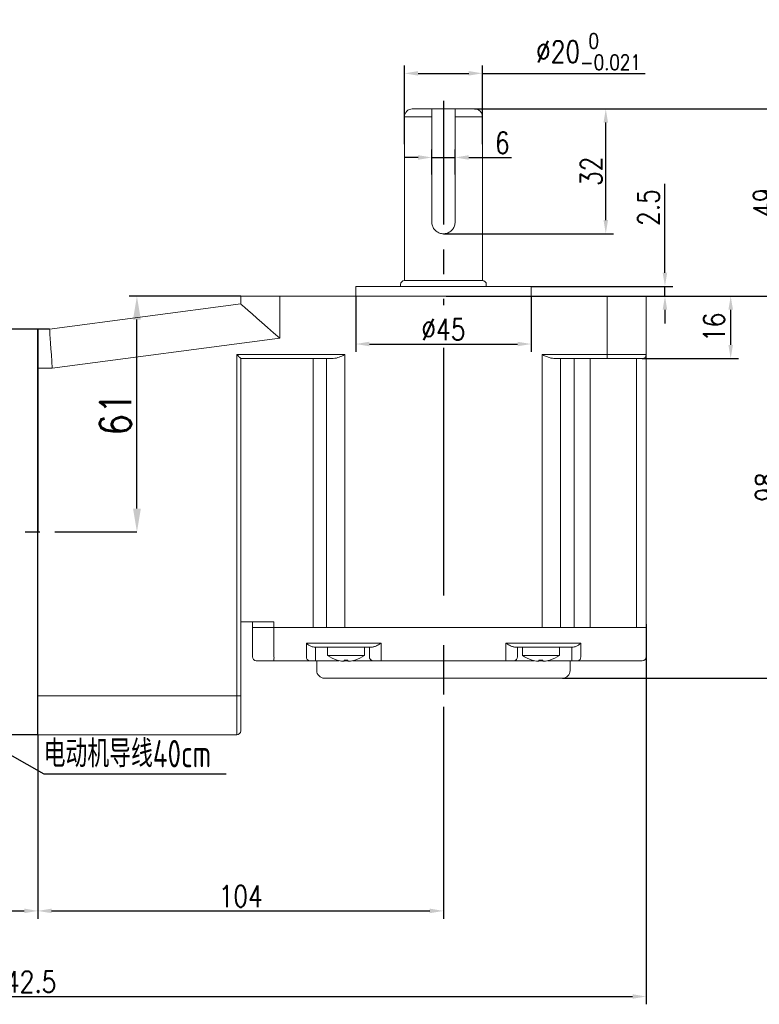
# Model space of a CAD drawing. Header units: inches. Extents: x 331 to 12887, y -474 to 4488.
# Tile 41 of 122: x 4943 to 5133, y 1245 to 1498. Entities that reach past the tile are written whole.
import ezdxf

# ---------------------------------------------------------------- set-up
doc = ezdxf.new("R2010")
doc.units = ezdxf.units.IN
doc.header["$LTSCALE"] = 10
doc.header["$MEASUREMENT"] = 0
doc.linetypes.add('CENTER', pattern=[10.16, 6.35, -1.27, 1.27, -1.27])
for name, color, linetype in [('1轮廓实线层', 7, 'Continuous'), ('3中心线层', 1, 'CENTER'), ('6文字层', 3, 'Continuous'), ('7标注层', 4, 'Continuous')]:
    doc.layers.add(name, color=color, linetype=linetype)
doc.styles.add('PC_TEXTSTYLE', font='isocp.shx', dxfattribs={"width": 0.8, "bigfont": 'HZFS.SHX'})
doc.styles.add('TH_GBDIM', font='romans.shx', dxfattribs={"width": 0.8, "bigfont": 'gbcbig.shx'})
doc.dimstyles.new('TH_GBDIM', dxfattribs={"dimtxt": 3.5, "dimasz": 2.5, "dimexe": 2, "dimexo": 0, "dimgap": 1, "dimtad": 1, "dimdec": 4, "dimdsep": 46, "dimtxsty": 'TH_GBDIM', "dimcen": 0.09, "dimclrd": 4, "dimclre": 4, "dimclrt": 3, "dimadec": 0, "dimazin": 0, "dimtfac": 1, "dimtdec": 4, "dimtmove": 0, "dimatfit": 3, "dimfxl": 1, "dimtzin": 0, "dimarcsym": 0})
doc.dimstyles.new('线性标注', dxfattribs={"dimtxt": 2.5, "dimasz": 3, "dimexe": 2, "dimexo": 0, "dimgap": 1, "dimtad": 1, "dimtih": 1, "dimtoh": 1, "dimdsep": 46, "dimtxsty": 'PC_TEXTSTYLE', "dimcen": 0.09, "dimclrt": 3, "dimadec": 0, "dimazin": 0, "dimtfac": 0.7, "dimtix": 1, "dimtmove": 0, "dimatfit": 0, "dimfxl": 1, "dimtzin": 0, "dimarcsym": 0})

# ---------------------------------------------------------------- blocks, each defined once
blk = doc.blocks.new('*D470')
at = {"layer": '7标注层', "color": 0, "lineweight": -2, "transparency": 16777216}
for p, q in [((5051.57, 1321.76), (5051.57, 1267.41)), ((4947.57, 1314.58), (4947.57, 1267.41)), ((4951.07, 1269.41), (5048.07, 1269.41))]:
    blk.add_line(p, q, dxfattribs=at)
at = {"layer": '7标注层', "color": 0, "transparency": 16777216}
for points in [[(4951.07, 1270), (4951.07, 1268.83), (4947.57, 1269.41)], [(5048.07, 1270), (5048.07, 1268.83), (5051.57, 1269.41)]]:
    blk.add_solid(points, dxfattribs=at)
at = {"layer": 'Defpoints', "color": 0, "transparency": 16777216}
for p in [(5051.57, 1321.76), (4947.57, 1314.58), (5051.57, 1269.41)]:
    blk.add_point(p, dxfattribs=at)
at = {"layer": '7标注层', "color": 3, "transparency": 16777216, "insert": (4999.57, 1273.16), "char_height": 5.5, "attachment_point": 5, "style": 'TH_GBDIM'}
blk.add_mtext('104', dxfattribs=at)
blk = doc.blocks.new('*D479')
at = {"layer": '7标注层', "color": 4, "lineweight": -2, "transparency": 16777216}
for p, q in [((4999.57, 1427.08), (4970.96, 1427.08)), ((4972.96, 1372.58), (4972.96, 1421.08)), ((4972.96, 1366.58), (4970.96, 1366.58))]:
    blk.add_line(p, q, dxfattribs=at)
at = {"layer": '7标注层', "color": 4, "transparency": 16777216}
for points in [[(4971.96, 1421.08), (4973.96, 1421.08), (4972.96, 1427.08)], [(4971.96, 1372.58), (4973.96, 1372.58), (4972.96, 1366.58)]]:
    blk.add_solid(points, dxfattribs=at)
at = {"layer": 'Defpoints', "color": 0, "transparency": 16777216}
for p in [(4972.96, 1427.08), (4999.57, 1427.08), (4972.96, 1366.58)]:
    blk.add_point(p, dxfattribs=at)
at = {"layer": '7标注层', "color": 3, "transparency": 16777216, "insert": (4967.46, 1396.83), "char_height": 8, "attachment_point": 5, "rotation": 90, "style": 'TH_GBDIM'}
blk.add_mtext('61', dxfattribs=at)
blk = doc.blocks.new('*D480')
at = {"layer": '7标注层', "color": 4, "lineweight": -2, "transparency": 16777216}
for p, q in [((5103.57, 1427.08), (5127.25, 1427.08)), ((5125.25, 1414.58), (5125.25, 1423.58)), ((5102.57, 1411.08), (5127.25, 1411.08))]:
    blk.add_line(p, q, dxfattribs=at)
at = {"layer": '7标注层', "color": 4, "transparency": 16777216}
for points in [[(5124.67, 1423.58), (5125.84, 1423.58), (5125.25, 1427.08)], [(5124.67, 1414.58), (5125.84, 1414.58), (5125.25, 1411.08)]]:
    blk.add_solid(points, dxfattribs=at)
at = {"layer": 'Defpoints', "color": 0, "transparency": 16777216}
for p in [(5103.57, 1427.08), (5125.25, 1427.08), (5102.57, 1411.08)]:
    blk.add_point(p, dxfattribs=at)
at = {"layer": '7标注层', "color": 3, "transparency": 16777216, "insert": (5121, 1419.08), "char_height": 5.5, "attachment_point": 5, "rotation": 90, "style": 'TH_GBDIM'}
blk.add_mtext('16', dxfattribs=at)
blk = doc.blocks.new('*D481')
at = {"layer": '7标注层', "color": 4, "lineweight": -2, "transparency": 16777216}
for p, q in [((5103.57, 1427.08), (5140.08, 1427.08)), ((5138.08, 1423.58), (5138.08, 1332.58)), ((5082.07, 1329.08), (5140.08, 1329.08))]:
    blk.add_line(p, q, dxfattribs=at)
at = {"layer": '7标注层', "color": 4, "transparency": 16777216}
for points in [[(5137.5, 1423.58), (5138.67, 1423.58), (5138.08, 1427.08)], [(5137.5, 1332.58), (5138.67, 1332.58), (5138.08, 1329.08)]]:
    blk.add_solid(points, dxfattribs=at)
at = {"layer": 'Defpoints', "color": 0, "transparency": 16777216}
for p in [(5103.57, 1427.08), (5082.07, 1329.08), (5138.08, 1329.08)]:
    blk.add_point(p, dxfattribs=at)
at = {"layer": '7标注层', "color": 3, "transparency": 16777216, "insert": (5134.33, 1378.08), "char_height": 5.5, "attachment_point": 5, "rotation": 90, "style": 'TH_GBDIM'}
blk.add_mtext('98', dxfattribs=at)
blk = doc.blocks.new('*D472')
at = {"layer": '7标注层', "color": 4, "lineweight": -2, "transparency": 16777216}
for p, q in [((5059.58, 1475.08), (5140.08, 1475.08)), ((5138.08, 1471.58), (5138.08, 1430.58)), ((5090.51, 1427.08), (5140.08, 1427.08))]:
    blk.add_line(p, q, dxfattribs=at)
at = {"layer": '7标注层', "color": 4, "transparency": 16777216}
for points in [[(5137.5, 1471.58), (5138.67, 1471.58), (5138.08, 1475.08)], [(5137.5, 1430.58), (5138.67, 1430.58), (5138.08, 1427.08)]]:
    blk.add_solid(points, dxfattribs=at)
at = {"layer": 'Defpoints', "color": 0, "transparency": 16777216}
for p in [(5059.58, 1475.08), (5090.51, 1427.08), (5138.08, 1427.08)]:
    blk.add_point(p, dxfattribs=at)
at = {"layer": '7标注层', "color": 3, "transparency": 16777216, "insert": (5133.83, 1451.08), "char_height": 5.5, "attachment_point": 5, "rotation": 90, "style": 'TH_GBDIM'}
blk.add_mtext('49', dxfattribs=at)
blk = doc.blocks.new('*D473')
at = {"layer": '7标注层', "color": 4, "lineweight": -2, "transparency": 16777216}
for p, q in [((5059.58, 1475.08), (5095.21, 1475.08)), ((5093.21, 1446.58), (5093.21, 1471.58)), ((5051.58, 1443.08), (5095.21, 1443.08))]:
    blk.add_line(p, q, dxfattribs=at)
at = {"layer": '7标注层', "color": 4, "transparency": 16777216}
for points in [[(5092.63, 1471.58), (5093.79, 1471.58), (5093.21, 1475.08)], [(5092.63, 1446.58), (5093.79, 1446.58), (5093.21, 1443.08)]]:
    blk.add_solid(points, dxfattribs=at)
at = {"layer": 'Defpoints', "color": 0, "transparency": 16777216}
for p in [(5059.58, 1475.08), (5093.21, 1475.08), (5051.58, 1443.08)]:
    blk.add_point(p, dxfattribs=at)
at = {"layer": '7标注层', "color": 3, "transparency": 16777216, "insert": (5089.46, 1459.08), "char_height": 5.5, "attachment_point": 5, "rotation": 90, "style": 'TH_GBDIM'}
blk.add_mtext('32', dxfattribs=at)
blk = doc.blocks.new('*D474')
at = {"layer": '7标注层', "color": 4, "lineweight": -2, "transparency": 16777216}
for p, q in [((5041.58, 1466.02), (5041.58, 1486.21)), ((5061.58, 1466.02), (5061.58, 1486.21)), ((5045.08, 1484.21), (5058.08, 1484.21)), ((5061.58, 1484.21), (5103.28, 1484.21))]:
    blk.add_line(p, q, dxfattribs=at)
at = {"layer": '7标注层', "color": 4, "transparency": 16777216}
for points in [[(5045.08, 1484.79), (5045.08, 1483.63), (5041.58, 1484.21)], [(5058.08, 1484.79), (5058.08, 1483.63), (5061.58, 1484.21)]]:
    blk.add_solid(points, dxfattribs=at)
at = {"layer": 'Defpoints', "color": 0, "transparency": 16777216}
for p in [(5061.58, 1484.21), (5041.58, 1465.95), (5061.58, 1465.95)]:
    blk.add_point(p, dxfattribs=at)
at = {"layer": '7标注层', "color": 3, "transparency": 16777216, "insert": (5088.75, 1489.77), "char_height": 5.5, "attachment_point": 5, "style": 'TH_GBDIM'}
blk.add_mtext('\\A1;{%%c20{\\H0.71x;\\S 0^ -0.021;}}', dxfattribs=at)
blk = doc.blocks.new('*D475')
at = {"layer": '7标注层', "color": 4, "lineweight": -2, "transparency": 16777216}
for p, q in [((5048.58, 1458.27), (5048.58, 1464.64)), ((5054.58, 1458.27), (5054.58, 1464.64)), ((5045.08, 1462.64), (5041.58, 1462.64)), ((5048.58, 1462.64), (5054.58, 1462.64)), ((5058.08, 1462.64), (5069.04, 1462.64))]:
    blk.add_line(p, q, dxfattribs=at)
at = {"layer": '7标注层', "color": 4, "transparency": 16777216}
for points in [[(5045.08, 1463.22), (5045.08, 1462.05), (5048.58, 1462.64)], [(5058.08, 1463.22), (5058.08, 1462.05), (5054.58, 1462.64)]]:
    blk.add_solid(points, dxfattribs=at)
at = {"layer": 'Defpoints', "color": 0, "transparency": 16777216}
for p in [(5054.58, 1462.64), (5048.58, 1458.27), (5054.58, 1458.27)]:
    blk.add_point(p, dxfattribs=at)
at = {"layer": '7标注层', "color": 3, "transparency": 16777216, "insert": (5066.68, 1466.39), "char_height": 5.5, "attachment_point": 5, "style": 'TH_GBDIM'}
blk.add_mtext('6', dxfattribs=at)
blk = doc.blocks.new('*D465')
at = {"layer": '7标注层', "color": 4, "lineweight": -2, "transparency": 16777216}
for p, q in [((5108.39, 1433.08), (5108.39, 1455.89)), ((5074.07, 1429.58), (5110.39, 1429.58)), ((5108.39, 1427.08), (5108.39, 1429.58)), ((5052.26, 1427.08), (5110.39, 1427.08)), ((5108.39, 1423.58), (5108.39, 1420.08))]:
    blk.add_line(p, q, dxfattribs=at)
at = {"layer": '7标注层', "color": 4, "transparency": 16777216}
for points in [[(5107.8, 1433.08), (5108.97, 1433.08), (5108.39, 1429.58)], [(5107.8, 1423.58), (5108.97, 1423.58), (5108.39, 1427.08)]]:
    blk.add_solid(points, dxfattribs=at)
at = {"layer": 'Defpoints', "color": 0, "transparency": 16777216}
for p in [(5074.07, 1429.58), (5108.39, 1429.58), (5052.26, 1427.08)]:
    blk.add_point(p, dxfattribs=at)
at = {"layer": '7标注层', "color": 3, "transparency": 16777216, "insert": (5104.14, 1449.78), "char_height": 5.5, "attachment_point": 5, "rotation": 90, "style": 'TH_GBDIM'}
blk.add_mtext('2.5', dxfattribs=at)
blk = doc.blocks.new('*D467')
at = {"layer": '7标注层', "color": 0, "lineweight": -2, "transparency": 16777216}
for p, q in [((5029.07, 1427.08), (5029.07, 1412.79)), ((5074.07, 1427.08), (5074.07, 1412.79)), ((5032.57, 1414.79), (5070.57, 1414.79))]:
    blk.add_line(p, q, dxfattribs=at)
at = {"layer": '7标注层', "color": 0, "transparency": 16777216}
for points in [[(5032.57, 1415.38), (5032.57, 1414.21), (5029.07, 1414.79)], [(5070.57, 1415.38), (5070.57, 1414.21), (5074.07, 1414.79)]]:
    blk.add_solid(points, dxfattribs=at)
at = {"layer": 'Defpoints', "color": 0, "transparency": 16777216}
for p in [(5029.07, 1427.08), (5074.07, 1427.08), (5074.07, 1414.79)]:
    blk.add_point(p, dxfattribs=at)
at = {"layer": '7标注层', "color": 3, "transparency": 16777216, "insert": (5051.57, 1418.54), "char_height": 5.5, "attachment_point": 5, "style": 'TH_GBDIM'}
blk.add_mtext('%%C45', dxfattribs=at)
blk = doc.blocks.new('*D468')
at = {"layer": '7标注层', "color": 0, "lineweight": -2, "transparency": 16777216}
for p, q in [((4761.07, 1331.58), (4761.07, 1267.41)), ((4947.57, 1314.58), (4947.57, 1267.41)), ((4764.57, 1269.41), (4944.07, 1269.41))]:
    blk.add_line(p, q, dxfattribs=at)
at = {"layer": '7标注层', "color": 0, "transparency": 16777216}
for points in [[(4764.57, 1270), (4764.57, 1268.83), (4761.07, 1269.41)], [(4944.07, 1270), (4944.07, 1268.83), (4947.57, 1269.41)]]:
    blk.add_solid(points, dxfattribs=at)
at = {"layer": 'Defpoints', "color": 0, "transparency": 16777216}
for p in [(4761.07, 1331.58), (4947.57, 1314.58), (4947.57, 1269.41)]:
    blk.add_point(p, dxfattribs=at)
at = {"layer": '7标注层', "color": 3, "transparency": 16777216, "insert": (4872.82, 1273.16), "char_height": 5.5, "attachment_point": 5, "style": 'TH_GBDIM'}
blk.add_mtext('186.5', dxfattribs=at)
blk = doc.blocks.new('*D469')
at = {"layer": '7标注层', "color": 0, "lineweight": -2, "transparency": 16777216}
for p, q in [((5103.57, 1342.98), (5103.57, 1245.46)), ((4761.07, 1326.33), (4761.07, 1245.46)), ((4764.57, 1247.46), (5100.07, 1247.46))]:
    blk.add_line(p, q, dxfattribs=at)
at = {"layer": '7标注层', "color": 0, "transparency": 16777216}
for points in [[(4764.57, 1248.04), (4764.57, 1246.88), (4761.07, 1247.46)], [(5100.07, 1248.04), (5100.07, 1246.88), (5103.57, 1247.46)]]:
    blk.add_solid(points, dxfattribs=at)
at = {"layer": 'Defpoints', "color": 0, "transparency": 16777216}
for p in [(5103.57, 1342.98), (4761.07, 1326.33), (5103.57, 1247.46)]:
    blk.add_point(p, dxfattribs=at)
at = {"layer": '7标注层', "color": 3, "transparency": 16777216, "insert": (4943.82, 1251.21), "char_height": 5.5, "attachment_point": 5, "style": 'TH_GBDIM'}
blk.add_mtext('342.5', dxfattribs=at)

msp = doc.modelspace()

# ---------------------------------------------------------------- linework, layer by layer
at = {"linetype": 'Continuous', "lineweight": 15}
for p, q in [((5043.57608, 1475.07688), (5059.57607, 1475.07688)), ((5041.57315, 1431.07688), (5041.57608, 1473.07689)), ((5041.57315, 1431.07688), (5041.57712, 1473.07689)), ((5048.57607, 1473.07689), (5041.57608, 1473.07689)), ((5048.57607, 1446.07688), (5048.57607, 1473.07689)), ((5054.57608, 1473.07689), (5054.57608, 1446.07688)), ((5061.57607, 1473.07689), (5054.57608, 1473.07689)), ((5061.57608, 1473.07689), (5061.57315, 1431.07688)), ((5061.57608, 1473.07689), (5061.57315, 1431.07688)), ((5029.07315, 1429.57688), (5074.07315, 1429.57688)), ((5061.57315, 1431.07688), (5041.57315, 1431.07688)), ((4999.57315, 1425.07689), (4999.57315, 1427.07689)), ((4999.57315, 1427.07689), (5009.57315, 1427.07689)), ((5009.57315, 1427.07689), (5009.57315, 1416.31582)), ((5009.57315, 1427.07689), (5093.57315, 1427.07689)), ((5093.57315, 1427.07689), (5103.57315, 1427.07689)), ((5093.57315, 1412.07689), (5093.57315, 1427.07689)), ((5103.57315, 1427.07689), (5103.57315, 1412.07689)), ((4950.57315, 1418.57688), (4999.57315, 1425.07689)), ((5009.57315, 1416.31582), (4951.23352, 1408.57688)), ((4998.57315, 1412.07689), (5026.32029, 1412.07689)), ((4998.57315, 1324.57688), (4998.57315, 1412.07689)), ((5026.32029, 1412.07689), (5026.32029, 1342.07689)), ((5076.90433, 1412.07689), (5093.57315, 1412.07689)), ((5076.90433, 1342.07689), (5076.90433, 1412.07689)), ((5093.57315, 1412.07689), (5103.57315, 1412.07689)), ((5093.57315, 1412.07689), (5093.57315, 1411.07689)), ((5103.57315, 1412.07689), (5103.57315, 1342.07689)), ((5023.32029, 1411.07689), (4999.57315, 1411.07689)), ((4999.57315, 1411.07689), (4999.57315, 1324.57688)), ((5018.14298, 1411.07689), (5018.14298, 1342.07689)), ((5021.62183, 1342.07689), (5021.62183, 1411.07689)), ((5093.57315, 1411.07689), (5079.90433, 1411.07689)), ((5081.60279, 1411.07689), (5081.60279, 1342.07689)), ((5085.07248, 1411.07689), (5085.07248, 1342.07689)), ((5089.24956, 1411.07689), (5089.24956, 1342.07689)), ((5102.57315, 1411.07689), (5093.57315, 1411.07689)), ((5101.07315, 1342.07689), (5101.07315, 1411.07689)), ((4951.23352, 1408.57688), (4947.57315, 1408.57688)), ((4999.57315, 1343.57688), (5008.11303, 1343.57688)), ((5002.57315, 1342.07689), (5002.57315, 1343.57688)), ((5008.11303, 1343.57688), (5008.11303, 1342.07689)), ((5002.57315, 1334.57689), (5002.57315, 1342.07689)), ((5002.57315, 1342.07689), (5008.11303, 1342.07689)), ((5008.11303, 1342.07689), (5002.57315, 1342.07689)), ((5008.11303, 1342.07689), (5008.11303, 1334.57689)), ((5008.11303, 1342.07689), (5018.14298, 1342.07689)), ((5008.11303, 1342.07689), (5018.14298, 1342.07689)), ((5021.62183, 1342.07689), (5018.14298, 1342.07689)), ((5018.14298, 1342.07689), (5021.62183, 1342.07689)), ((5021.62183, 1342.07689), (5026.32029, 1342.07689)), ((5026.32029, 1342.07689), (5021.62183, 1342.07689)), ((5076.90433, 1342.07689), (5026.32029, 1342.07689)), ((5026.32029, 1342.07689), (5076.90433, 1342.07689)), ((5076.90433, 1342.07689), (5081.60279, 1342.07689)), ((5081.60279, 1342.07689), (5076.90433, 1342.07689)), ((5081.60279, 1342.07689), (5085.07248, 1342.07689)), ((5081.60279, 1342.07689), (5085.07248, 1342.07689)), ((5085.07248, 1342.07689), (5089.24956, 1342.07689)), ((5085.07248, 1342.07689), (5089.24956, 1342.07689)), ((5089.24956, 1342.07689), (5101.07315, 1342.07689)), ((5089.24956, 1342.07689), (5101.07315, 1342.07689)), ((5101.07315, 1342.07689), (5103.57315, 1342.07689)), ((5103.57315, 1342.07689), (5101.07315, 1342.07689)), ((5103.57315, 1342.07689), (5103.57315, 1334.57689)), ((5016.45295, 1338.07688), (5018.14298, 1338.07688)), ((5016.45295, 1334.57689), (5016.45295, 1338.07688)), ((5018.14298, 1338.07688), (5021.62183, 1338.07688)), ((5019.08267, 1337.07689), (5018.3832, 1337.07689)), ((5018.74244, 1337.07689), (5018.74244, 1334.57689)), ((5022.56152, 1337.07689), (5019.08267, 1337.07689)), ((5021.62183, 1338.07688), (5026.32029, 1338.07688)), ((5026.32029, 1337.07689), (5022.56152, 1337.07689)), ((5026.32029, 1338.07688), (5035.57315, 1338.07688)), ((5033.33708, 1337.07689), (5026.32029, 1337.07689)), ((5032.57315, 1334.57689), (5032.57315, 1337.07689)), ((5035.57315, 1338.07688), (5035.57315, 1334.57689)), ((5067.57315, 1338.07688), (5076.90433, 1338.07688)), ((5067.57315, 1334.57689), (5067.57315, 1338.07688)), ((5076.90433, 1337.07689), (5069.80922, 1337.07689)), ((5070.57315, 1337.07689), (5070.57315, 1334.57689)), ((5076.90433, 1338.07688), (5081.60279, 1338.07688)), ((5080.6631, 1337.07689), (5076.90433, 1337.07689)), ((5084.13279, 1337.07689), (5080.6631, 1337.07689)), ((5081.60279, 1338.07688), (5085.07248, 1338.07688)), ((5084.84656, 1337.07689), (5084.13279, 1337.07689)), ((5084.50049, 1334.57689), (5084.50049, 1337.07689)), ((5085.07248, 1338.07688), (5086.78027, 1338.07688)), ((5086.78027, 1338.07688), (5086.78027, 1334.57689)), ((5008.00505, 1333.57689), (5003.57315, 1333.57689)), ((5017.21612, 1333.57689), (5008.00505, 1333.57689)), ((5018.74244, 1333.57689), (5017.21612, 1333.57689)), ((5018.74244, 1333.57689), (5018.74244, 1334.57689)), ((5024.86438, 1333.57689), (5018.74244, 1333.57689)), ((5021.82315, 1334.93969), (5026.57315, 1334.93969)), ((5026.08315, 1333.43108), (5026.08315, 1333.7166)), ((5026.57315, 1333.57689), (5026.08315, 1333.57689)), ((5026.57315, 1334.93969), (5031.32315, 1334.93969)), ((5026.57315, 1333.57689), (5026.57315, 1333.70322)), ((5027.06315, 1333.57689), (5026.57315, 1333.57689)), ((5027.06315, 1333.7166), (5027.06315, 1333.43108)), ((5033.57315, 1333.57689), (5028.28192, 1333.57689)), ((5035.57315, 1333.57689), (5033.57315, 1333.57689)), ((5035.57315, 1333.57689), (5035.57315, 1334.57689)), ((5067.57315, 1333.57689), (5035.57315, 1333.57689)), ((5067.57315, 1333.57689), (5067.57315, 1334.57689)), ((5069.57315, 1333.57689), (5067.57315, 1333.57689)), ((5074.86438, 1333.57689), (5069.57315, 1333.57689)), ((5071.82315, 1334.93969), (5076.57315, 1334.93969)), ((5076.08315, 1333.43108), (5076.08315, 1333.7166)), ((5076.57315, 1333.57689), (5076.08315, 1333.57689)), ((5076.57315, 1334.93969), (5081.32315, 1334.93969)), ((5076.57315, 1333.70322), (5076.57315, 1333.57689)), ((5077.06315, 1333.57689), (5076.57315, 1333.57689)), ((5077.06315, 1333.7166), (5077.06315, 1333.43108)), ((5084.50049, 1333.57689), (5078.28192, 1333.57689)), ((5084.50049, 1334.57689), (5084.50049, 1333.57689)), ((5086.02035, 1333.57689), (5084.50049, 1333.57689)), ((5088.74956, 1333.57689), (5086.02035, 1333.57689)), ((5100.57315, 1333.57689), (5088.74956, 1333.57689)), ((5102.57315, 1333.57689), (5100.57315, 1333.57689)), ((5082.07315, 1329.07689), (5021.07315, 1329.07689)), ((4947.57315, 1324.57688), (4998.57315, 1324.57688)), ((4998.57315, 1314.57688), (4998.57315, 1324.57688)), ((4998.57315, 1324.57688), (4999.57315, 1324.57688)), ((4999.57315, 1324.57688), (4999.57315, 1315.57688)), ((4998.57315, 1314.57688), (4947.57315, 1314.57688))]:
    msp.add_line(p, q, dxfattribs=at)
at = {"color": 4}
msp.add_line((4949.05066, 1304.55843), (4995.81142, 1304.55843), dxfattribs=at)
at = {"linetype": 'Continuous', "lineweight": 15, "flags": 128}
for points in [[(5009.57315, 1416.31582), (5008.00881, 1417.68635), (5006.48298, 1419.02314), (5005.03324, 1420.29326), (5003.6953, 1421.46544), (5002.50208, 1422.51083), (5001.48298, 1423.40367), (5000.66309, 1424.12199), (5000.06258, 1424.64809), (4999.69627, 1424.96902), (4999.57315, 1425.07689)], [(4950.57315, 1418.57688), (4950.58319, 1418.42496), (4950.61297, 1417.97381), (4950.66162, 1417.23714), (4950.72764, 1416.23733), (4950.80904, 1415.00476), (4950.90334, 1413.57689), (4951.00766, 1411.99709), (4951.11885, 1410.31337), (4951.23352, 1408.57688)], [(4999.57315, 1411.07689), (4999.55796, 1411.09208), (4999.51284, 1411.13719), (4999.43918, 1411.21086), (4999.3392, 1411.31084), (4999.21594, 1411.4341), (4999.07315, 1411.57688), (4998.91517, 1411.73487), (4998.7468, 1411.90324), (4998.57315, 1412.07689)], [(5028.82702, 1333.7166), (5028.8304, 1333.71074), (5028.83281, 1333.70656), (5028.83426, 1333.70405), (5028.83474, 1333.70322)], [(5074.31156, 1333.70322), (5074.31204, 1333.70405), (5074.31349, 1333.70656), (5074.3159, 1333.71074), (5074.31928, 1333.7166)]]:
    msp.add_lwpolyline(points, dxfattribs=at)
at = {"linetype": 'Continuous', "lineweight": 15}
for centre, radius, start, end in [((5043.57608, 1473.07689), 2, 90, 180), ((5059.57608, 1473.07689), 2, 0, 90), ((5041.57315, 1430.07689), 1, 90, 180), ((5061.57315, 1430.07689), 1, 0, 90), ((5102.57315, 1412.07689), 1, 270, 0), ((5003.57315, 1334.57689), 1, 180, 270), ((5005.71678, 1334.32979), 2.40896, 341.7873328, 5.8872967), ((5017.3529, 1334.47249), 0.90599, 173.3830038, 261.3161557), ((5026.57315, 1341.37689), 8, 233.5764264, 253.5786384), ((5027.13775, 1332.08057), 3.25888, 149.8661641, 150.1378907), ((5026.57315, 1341.37689), 7.98498, 253.6046715, 264.3221101), ((5026.57315, 1342.67972), 8.9765, 266.8708423, 273.1291577), ((5026.57315, 1341.37689), 7.98498, 275.6778899, 286.3953285), ((5026.57315, 1341.37689), 8, 286.4213616, 306.4235736), ((5033.57315, 1334.57689), 1, 180, 270), ((5069.57315, 1334.57689), 1, 270, 0), ((5076.57315, 1341.37689), 8, 233.5764264, 253.5786384), ((5076.57315, 1341.37689), 7.98498, 253.6046715, 264.3221101), ((5076.57315, 1342.67974), 8.97652, 266.8708452, 273.1291548), ((5076.57315, 1341.37689), 7.98498, 275.6778899, 286.3953285), ((5082.36612, 1335.75057), 4.08195, 209.8865173, 210.1034474), ((5076.57315, 1341.37689), 8, 286.4213616, 306.4235736), ((5085.88135, 1334.47126), 0.9051, 278.8337087, 6.7019271), ((5102.57315, 1334.57689), 1, 270, 0), ((5021.07315, 1331.07689), 2, 180, 270), ((5082.07315, 1331.07689), 2, 270, 0), ((4998.57315, 1315.57689), 1, 270, 0)]:
    msp.add_arc(centre, radius, start, end, dxfattribs=at)
for points, knots in [([(5048.57607, 1473.07689), (5048.57607, 1473.17317), (5048.57607, 1473.48324), (5048.57607, 1473.88975), (5048.57607, 1474.35892), (5048.57607, 1474.75337), (5048.57607, 1475.03122), (5048.57607, 1475.06259), (5048.57607, 1475.07688)], [0, 0, 0, 0, 0.08938675, 0.287851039, 0.389062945, 0.604634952, 0.819845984, 1, 1, 1, 1]), ([(5054.57608, 1475.07688), (5054.57608, 1475.05391), (5054.57608, 1475.00725), (5054.57608, 1474.66935), (5054.57608, 1474.21664), (5054.57608, 1473.69837), (5054.57608, 1473.27851), (5054.57608, 1473.07689)], [0, 0, 0, 0, 0.229746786, 0.466528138, 0.611240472, 0.813313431, 1, 1, 1, 1]), ([(5054.57608, 1446.07688), (5054.54444, 1445.74811), (5054.48121, 1445.09092), (5053.99015, 1444.21061), (5053.25512, 1443.52087), (5052.31344, 1443.10899), (5051.29696, 1443.03474), (5050.33209, 1443.28895), (5049.4996, 1443.83569), (5048.88081, 1444.63638), (5048.60489, 1445.43791), (5048.58276, 1445.92858), (5048.57607, 1446.07688)], [0, 0, 0, 0, 0.104037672, 0.207958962, 0.314868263, 0.423943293, 0.529873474, 0.632456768, 0.736269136, 0.844079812, 0.952871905, 1, 1, 1, 1]), ([(5026.32029, 1412.07689), (5026.31599, 1412.07496), (5026.03819, 1411.9507), (5025.29571, 1411.62349), (5024.26751, 1411.18774), (5023.58094, 1411.10739), (5023.32029, 1411.07689)], [0, 0, 0, 0, 0.004181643, 0.269941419, 0.722842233, 1, 1, 1, 1]), ([(5079.90433, 1411.07689), (5079.64368, 1411.10739), (5078.9571, 1411.18774), (5077.9289, 1411.62348), (5077.18644, 1411.95072), (5076.90863, 1412.07496), (5076.90433, 1412.07689)], [0, 0, 0, 0, 0.27715807, 0.730058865, 0.995817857, 1, 1, 1, 1]), ([(5018.3832, 1337.07689), (5018.21626, 1337.09372), (5017.79153, 1337.13654), (5017.09495, 1337.49509), (5016.66882, 1337.85606), (5016.45467, 1338.07513), (5016.45295, 1338.07688)], [0, 0, 0, 0, 0.204354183, 0.519902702, 0.996146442, 1, 1, 1, 1]), ([(5035.57315, 1338.07688), (5035.56999, 1338.07506), (5035.51279, 1338.04204), (5035.11133, 1337.81015), (5034.4713, 1337.44981), (5033.77185, 1337.12867), (5033.45604, 1337.09105), (5033.33708, 1337.07689)], [0, 0, 0, 0, 0.00400807, 0.072494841, 0.508977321, 0.815042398, 1, 1, 1, 1]), ([(5069.80922, 1337.07689), (5069.69026, 1337.09105), (5069.37445, 1337.12867), (5068.675, 1337.4498), (5068.03498, 1337.81016), (5067.63351, 1338.04204), (5067.57631, 1338.07506), (5067.57315, 1338.07688)], [0, 0, 0, 0, 0.184956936, 0.491022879, 0.927506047, 0.995992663, 1, 1, 1, 1]), ([(5086.78027, 1338.07688), (5086.77854, 1338.07513), (5086.56325, 1337.85616), (5086.13607, 1337.49522), (5085.43855, 1337.13659), (5085.01364, 1337.09374), (5084.84656, 1337.07689)], [0, 0, 0, 0, 0.00385126, 0.479928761, 0.795514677, 1, 1, 1, 1]), ([(5025.78315, 1333.43108), (5025.81668, 1333.42808), (5025.88374, 1333.42206), (5025.97342, 1333.41824), (5026.04114, 1333.41901), (5026.07776, 1333.42375), (5026.08158, 1333.42895), (5026.08315, 1333.43108)], [0, 0, 0, 0, 0.2138793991, 0.4278109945, 0.6405928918, 0.8528834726, 1, 1, 1, 1]), ([(5027.06315, 1333.43108), (5027.06642, 1333.42808), (5027.07296, 1333.42206), (5027.12422, 1333.41824), (5027.19963, 1333.41901), (5027.28401, 1333.42375), (5027.34016, 1333.42895), (5027.36315, 1333.43108)], [0, 0, 0, 0, 0.213875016, 0.427806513, 0.640594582, 0.852880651, 1, 1, 1, 1]), ([(5075.78315, 1333.43108), (5075.81668, 1333.42808), (5075.88374, 1333.42206), (5075.97342, 1333.41824), (5076.04113, 1333.41901), (5076.07776, 1333.42375), (5076.08158, 1333.42895), (5076.08315, 1333.43108)], [0, 0, 0, 0, 0.2138756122, 0.4278091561, 0.6405908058, 0.8528828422, 1, 1, 1, 1]), ([(5077.06315, 1333.43108), (5077.06642, 1333.42808), (5077.07296, 1333.42206), (5077.12422, 1333.41824), (5077.19963, 1333.41901), (5077.28401, 1333.42375), (5077.34016, 1333.42895), (5077.36315, 1333.43108)], [0, 0, 0, 0, 0.213873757, 0.427805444, 0.64059644, 0.852876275, 1, 1, 1, 1])]:
    msp.add_open_spline(points, degree=3, knots=knots, dxfattribs=at)
for points in [[(5029.07315, 1429.57688), (5029.07315, 1427.07689)], [(5040.57315, 1430.07689), (5040.57315, 1429.57688)], [(5062.57315, 1429.57688), (5062.57315, 1430.07689)], [(5074.07315, 1427.07689), (5074.07315, 1429.57688)], [(5021.82315, 1337.07689), (5021.82315, 1334.93969)], [(5031.32315, 1334.93969), (5031.32315, 1337.07689)], [(5071.82315, 1337.07689), (5071.82315, 1334.93969)], [(5081.32315, 1334.93969), (5081.32315, 1337.07689)], [(5019.07315, 1333.57689), (5019.07315, 1331.07689)], [(5084.07315, 1331.07689), (5084.07315, 1333.57689)]]:
    msp.add_open_spline(points, degree=1, dxfattribs=at)
at = {"layer": '1轮廓实线层'}
for p, q in [((4947.57315, 1418.57688), (4939.07315, 1418.57688)), ((4947.57315, 1418.57688), (4947.57315, 1366.57688)), ((4947.57315, 1314.57688), (4947.57315, 1418.57688)), ((4947.57315, 1314.57688), (4947.57315, 1418.57688)), ((4950.57315, 1418.57688), (4947.57315, 1418.57688)), ((4947.57315, 1418.57688), (4947.57315, 1366.57688)), ((4947.57315, 1418.57688), (4947.57315, 1366.57688)), ((4947.57315, 1314.57688), (4947.57315, 1366.57688)), ((4947.57315, 1314.57688), (4947.57315, 1366.57688)), ((4947.57315, 1314.57688), (4947.57315, 1366.57688)), ((4947.57315, 1314.57688), (4939.07315, 1314.57688))]:
    msp.add_line(p, q, dxfattribs=at)
at = {"layer": '3中心线层', "ltscale": 0.5}
msp.add_line((5051.57607, 1477.17594), (5051.57513, 1424.77654), dxfattribs=at)
at = {"layer": '3中心线层'}
msp.add_line((5051.57315, 1413.79258), (5051.57315, 1321.75973), dxfattribs=at)
at = {"layer": '3中心线层', "ltscale": 0.3}
msp.add_line((4970.95591, 1366.57689), (4887.03531, 1366.57688), dxfattribs=at)
at = {"layer": '7标注层'}
msp.add_lwpolyline([(4931.58361, 1314.47096), (4949.05066, 1304.55843)], dxfattribs=at)

# ---------------------------------------------------------------- texts
at = {"layer": '6文字层', "color": 7, "char_height": 7, "attachment_point": 1, "style": 'PC_TEXTSTYLE'}
for s, insert, width in [('{\\C3;电动机导线40cm}', (4949.04238, 1313.24003), 53.9786413), ('{\\C3;黑红白}', (4920.8895, 1309.02235), 18.2326587)]:
    msp.add_mtext(s, dxfattribs=dict(at, insert=insert, width=width))

# ---------------------------------------------------------------- dimensions: what is measured, and where the dimension line sits
at = {"layer": '7标注层'}
dim = msp.add_linear_dim(base=(5061.57712, 1484.21122), p1=(5041.57712, 1465.95264), p2=(5061.57712, 1465.95264), angle=0, text='\\A1;{%%c<>{\\H0.71x;\\S 0^ -0.021;}}', dimstyle='TH_GBDIM', override={"dimscale": 1, "dimtxt": 5.5, "dimasz": 3.5, "dimexo": 0.0625, "dimgap": 1, "dimtad": 1, "dimjust": 0, "dimdec": 4, "dimlfac": 1, "dimse1": 0, "dimse2": 0, "dimsd1": 0, "dimsd2": 0, "dimadec": 4}, dxfattribs=at)
dim.commit()
dim.dimension.update_dxf_attribs({"geometry": '*D474', "text_midpoint": (5088.75407, 1484.21122), "dimtype": 161})
for base, p1, p2, override, picture, middle in [((5093.20983, 1475.07688), (5051.57543, 1443.077), (5059.57992, 1475.07688), {"dimscale": 1, "dimtxt": 5.5, "dimasz": 3.5, "dimgap": 1, "dimtad": 1, "dimjust": 0, "dimdec": 0, "dimlfac": 1, "dimse1": 0, "dimse2": 0, "dimsd1": 0, "dimsd2": 0, "dimadec": 0}, '*D473', (5093.20983, 1459.07694)), ((5108.38623, 1429.57688), (5052.25595, 1427.07689), (5074.07315, 1429.57688), {"dimscale": 1, "dimtxt": 5.5, "dimasz": 3.5, "dimgap": 1.5, "dimtad": 1, "dimjust": 0, "dimdec": 1, "dimlfac": 1, "dimse1": 0, "dimse2": 0, "dimsd1": 0, "dimsd2": 0, "dimadec": 1}, '*D465', (5108.38623, 1449.78165)), ((4972.955912, 1427.076886), (4972.955912, 1366.576885), (4999.573152, 1427.076886), {"dimscale": 1, "dimtxt": 8, "dimasz": 6, "dimgap": 1.5, "dimtad": 1, "dimjust": 0, "dimdec": 0, "dimlfac": 1, "dimse1": 0, "dimse2": 0, "dimsd1": 0, "dimsd2": 0, "dimadec": 0}, '*D479', (4972.955912, 1396.826886)), ((5138.08362, 1329.07689), (5103.57315, 1427.07689), (5082.07315, 1329.07689), {"dimscale": 1, "dimtxt": 5.5, "dimasz": 3.5, "dimgap": 1, "dimtad": 1, "dimjust": 0, "dimdec": 4, "dimlfac": 1, "dimse1": 0, "dimse2": 0, "dimsd1": 0, "dimsd2": 0, "dimadec": 4}, '*D481', (5138.08362, 1378.07689))]:
    dim = msp.add_linear_dim(base=base, p1=p1, p2=p2, angle=90, dimstyle='TH_GBDIM', override=override, dxfattribs=at)
    dim.commit()
    dim.dimension.update_dxf_attribs({"geometry": picture, "text_midpoint": middle, "dimtype": 160})
dim = msp.add_linear_dim(base=(5138.08362, 1427.07689), p1=(5059.57607, 1475.07688), p2=(5090.50567, 1427.07689), angle=90, text='49', dimstyle='TH_GBDIM', override={"dimscale": 1, "dimtxt": 5.5, "dimasz": 3.5, "dimgap": 1.5, "dimtad": 1, "dimjust": 0, "dimdec": 0, "dimlfac": 1, "dimse1": 0, "dimse2": 0, "dimsd1": 0, "dimsd2": 0, "dimadec": 0}, dxfattribs=at)
dim.commit()
dim.dimension.update_dxf_attribs({"geometry": '*D472', "text_midpoint": (5133.83362, 1451.07689)})
for base, p1, p2, dimstyle, override, picture, middle in [((5054.57608, 1462.6356), (5048.57607, 1458.27019), (5054.57608, 1458.27019), 'TH_GBDIM', {"dimtxt": 5.5, "dimasz": 3.5, "dimadec": 4}, '*D475', (5066.68291, 1462.6356)), ((5103.57315, 1247.45919), (4761.07315, 1326.32688), (5103.57315, 1342.97855), '线性标注', {"dimtxt": 5.5, "dimasz": 3.5, "dimtxsty": 'TH_GBDIM', "dimadec": 2}, '*D469', (4943.82315, 1247.45919)), ((4947.57315, 1269.41312), (4761.07315, 1331.57688), (4947.57315, 1314.57688), '线性标注', {"dimtxt": 5.5, "dimasz": 3.5, "dimtxsty": 'TH_GBDIM', "dimadec": 2}, '*D468', (4872.82315, 1269.41312)), ((5051.57315, 1269.41312), (4947.57315, 1314.57688), (5051.57315, 1321.75973), '线性标注', {"dimtxt": 5.5, "dimasz": 3.5, "dimtxsty": 'TH_GBDIM', "dimadec": 2}, '*D470', (4999.57315, 1269.41312))]:
    dim = msp.add_linear_dim(base=base, p1=p1, p2=p2, dimstyle=dimstyle, override=override, dxfattribs=at)
    dim.commit()
    dim.dimension.update_dxf_attribs({"geometry": picture, "text_midpoint": middle, "dimtype": 160})
dim = msp.add_linear_dim(base=(5074.07315, 1414.79258), p1=(5029.07315, 1427.07689), p2=(5074.07315, 1427.07689), text='%%C<>', dimstyle='线性标注', override={"dimtxt": 5.5, "dimasz": 3.5, "dimgap": 1, "dimtad": 1, "dimjust": 0, "dimdec": 2, "dimlfac": 1, "dimtxsty": 'TH_GBDIM', "dimse1": 0, "dimse2": 0, "dimsd1": 0, "dimsd2": 0, "dimadec": 2}, dxfattribs=at)
dim.commit()
dim.dimension.update_dxf_attribs({"geometry": '*D467', "text_midpoint": (5051.57315, 1414.79258), "dimtype": 160})
dim = msp.add_linear_dim(base=(5125.25308, 1427.07689), p1=(5102.57315, 1411.07689), p2=(5103.57315, 1427.07689), angle=90, dimstyle='TH_GBDIM', override={"dimscale": 1, "dimtxt": 5.5, "dimasz": 3.5, "dimexo": 0, "dimgap": 1.5, "dimtad": 1, "dimjust": 0, "dimdec": 0, "dimlfac": 1, "dimse1": 0, "dimse2": 0, "dimsd1": 0, "dimsd2": 0, "dimadec": 0}, dxfattribs=at)
dim.commit()
dim.dimension.update_dxf_attribs({"geometry": '*D480', "text_midpoint": (5121.00308, 1419.07689)})

doc.saveas('drawing.dxf')
